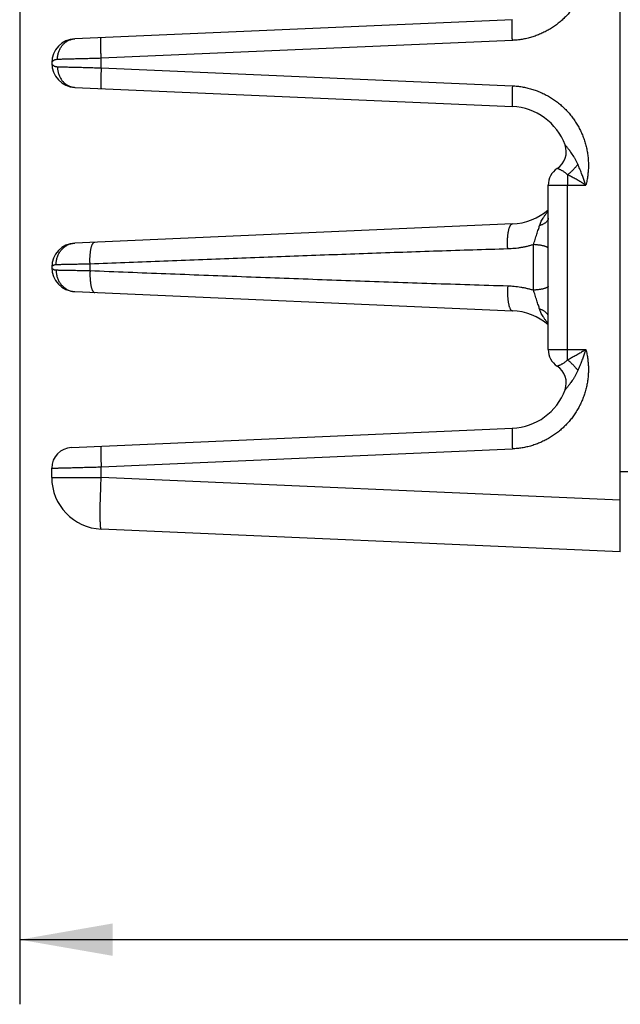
# Model space of a CAD drawing. Header units: inches. Extents: x 0 to 34, y 0 to 22.
# Tile 23 of 75: x 15.3 to 16.5, y 3.9 to 5.8. Entities that reach past the tile are written whole.
import ezdxf

# ---------------------------------------------------------------- set-up
doc = ezdxf.new("R2010")
doc.units = ezdxf.units.IN
doc.header["$LTSCALE"] = 1.87
doc.header["$MEASUREMENT"] = 0
doc.layers.get('0').update_dxf_attribs({"linetype": 'CONTINUOUS'})
doc.layers.add('DIMENSIONS', color=7, linetype='CONTINUOUS')
doc.styles.get("Standard").update_dxf_attribs({"font": 'txt', "width": 0.8})
doc.dimstyles.new('DIMSTYLE_1', dxfattribs={"dimtxt": 0.125, "dimasz": 0.18, "dimexe": 0.18, "dimexo": 0.0625, "dimgap": 0.09, "dimtad": 0, "dimtih": 1, "dimtoh": 1, "dimdec": 3, "dimzin": 4, "dimdsep": 46, "dimtxsty": 'STANDARD', "dimblk": '_FILLED', "dimblk1": '_FILLED', "dimblk2": '_FILLED', "dimcen": 0.09, "dimadec": 0, "dimazin": 0, "dimtp": 0.01, "dimtm": 0.01, "dimtfac": 1, "dimtdec": 3, "dimtofl": 0, "dimtmove": 0, "dimatfit": 3, "dimldrblk": '_FILLED', "dimfxl": 1, "dimtolj": 1, "dimtzin": 4, "dimarcsym": 0})

# ---------------------------------------------------------------- blocks, each defined once
blk = doc.blocks.new('_FILLED')
at = {"color": 0, "linetype": 'BYBLOCK'}
blk.add_solid([(0, 0), (-1, 0.174), (-1, -0.174)], dxfattribs=at)
blk = doc.blocks.new('*D4')
at = {"layer": 'DIMENSIONS', "color": 2, "linetype": 'CONTINUOUS'}
for p, q in [((15.3159, 6.3358), (15.3159, 3.9394)), ((22.3859, 4.767), (22.3859, 3.9394)), ((15.3159, 4.0644), (18.3762, 4.0644)), ((22.3859, 4.0644), (19.9262, 4.0644))]:
    blk.add_line(p, q, dxfattribs=at)
at = {"layer": 'DIMENSIONS', "color": 2, "linetype": 'CONTINUOUS', "xscale": 0.18, "yscale": 0.18, "zscale": 0.18, "rotation": 180}
blk.add_blockref('_FILLED', (15.3159, 4.0644), dxfattribs=at)
at = {"layer": 'DIMENSIONS', "color": 2, "linetype": 'CONTINUOUS', "xscale": 0.18, "yscale": 0.18, "zscale": 0.18}
blk.add_blockref('_FILLED', (22.3859, 4.0644), dxfattribs=at)
at = {"layer": 'DIMENSIONS', "color": 2, "linetype": 'CONTINUOUS', "width": 0.8}
for s, p in [('[', (19.0637, 4.0019)), (']', (19.7637, 4.0019)), ('7.070', (18.4387, 4.0019)), ('179.58', (19.1637, 4.0019))]:
    blk.add_text(s, height=0.125, dxfattribs=at).set_placement(p)

msp = doc.modelspace()

# ---------------------------------------------------------------- linework, layer by layer
at = {"color": 7, "linetype": 'CONTINUOUS'}
for p, q in [((16.4779, 4.8144), (16.4779, 8.3644)), ((16.2692, 5.8433), (15.4229, 5.8063)), ((16.2692, 5.8033), (15.4736, 5.7686)), ((15.3779, 5.7594), (15.3779, 5.7594)), ((15.4736, 5.7502), (15.4736, 5.7686)), ((15.4736, 5.7502), (16.2692, 5.7154)), ((15.4229, 5.7124), (16.2692, 5.6755)), ((16.3386, 5.2055), (16.3386, 5.5233)), ((16.3386, 5.5233), (16.4113, 5.5233)), ((16.3755, 5.2055), (16.3755, 5.5233)), ((16.2692, 5.4483), (15.4229, 5.4113)), ((16.31, 5.3204), (16.31, 5.4084)), ((15.452, 5.3581), (15.452, 5.3707)), ((15.3779, 5.3644), (15.3779, 5.3644)), ((15.4229, 5.3174), (16.2692, 5.2805)), ((16.3386, 5.2055), (16.4113, 5.2055)), ((15.4162, 5.016), (16.2692, 5.0533)), ((15.4736, 4.9786), (16.2692, 5.0133)), ((15.3779, 4.9581), (15.3779, 4.9761)), ((15.4736, 4.9581), (15.4736, 4.9786)), ((16.4779, 4.9695), (16.4928, 4.9695)), ((15.3779, 4.9581), (15.4736, 4.9581)), ((16.4779, 4.9143), (15.4736, 4.9581)), ((16.4779, 4.8144), (15.4736, 4.8582))]:
    msp.add_line(p, q, dxfattribs=at)
for centre, radius, start, end in [((15.4249, 5.7594), 0.047, 92.4972, 267.4997), ((16.2642, 5.5619), 0.1137, 20.1639, 87.5), ((16.3347, 5.5878), 0.0386, 303.3294, 20.1648), ((16.3771, 5.5233), 0.0386, 123.3294, 180), ((16.2642, 5.5619), 0.1137, 272.5, 310.8281), ((15.4249, 5.3644), 0.047, 92.5, 267.5), ((16.2642, 5.1669), 0.1137, 49.1718, 87.5), ((16.3771, 5.2055), 0.0386, 180, 236.6706), ((16.3347, 5.141), 0.0386, 339.8339, 56.6706), ((16.2642, 5.1669), 0.1137, 272.5, 339.8357), ((15.4179, 4.9761), 0.04, 92.5, 180), ((15.4779, 4.9581), 0.1, 180, 267.5)]:
    msp.add_arc(centre, radius, start, end, dxfattribs=at)
for points, knots in [([(16.2692, 6.1104), (16.2723, 6.1103), (16.2786, 6.1098), (16.2879, 6.1086), (16.2971, 6.1067), (16.3062, 6.1043), (16.3151, 6.1014), (16.3239, 6.0979), (16.3324, 6.0939), (16.3406, 6.0893), (16.3486, 6.0843), (16.3562, 6.0788), (16.3635, 6.0729), (16.3704, 6.0665), (16.3768, 6.0597), (16.3829, 6.0525), (16.3885, 6.045), (16.3937, 6.0371), (16.3983, 6.029), (16.4025, 6.0206), (16.4061, 6.0119), (16.4092, 6.0031), (16.4117, 5.994), (16.4137, 5.9849), (16.4151, 5.9756), (16.416, 5.9662), (16.4163, 5.9569), (16.416, 5.9475), (16.4151, 5.9381), (16.4137, 5.9289), (16.4117, 5.9197), (16.4092, 5.9107), (16.4061, 5.9018), (16.4025, 5.8932), (16.3983, 5.8847), (16.3937, 5.8766), (16.3885, 5.8687), (16.3829, 5.8612), (16.3768, 5.854), (16.3703, 5.8472), (16.3635, 5.8409), (16.3562, 5.8349), (16.3486, 5.8294), (16.3406, 5.8244), (16.3324, 5.8199), (16.3239, 5.8159), (16.3151, 5.8124), (16.3062, 5.8094), (16.2971, 5.807), (16.2879, 5.8052), (16.2786, 5.8039), (16.2723, 5.8035), (16.2692, 5.8033)], [0, 0, 0, 0, 0.019975, 0.039999, 0.060045, 0.080091, 0.100121, 0.120144, 0.140168, 0.160191, 0.180209, 0.200223, 0.220231, 0.240235, 0.260235, 0.280231, 0.300223, 0.320212, 0.340197, 0.36018, 0.38016, 0.400139, 0.420116, 0.440092, 0.460067, 0.480042, 0.500017, 0.519992, 0.539967, 0.559943, 0.579919, 0.599896, 0.619874, 0.639854, 0.659836, 0.679821, 0.699808, 0.719799, 0.739794, 0.759793, 0.779796, 0.799803, 0.819815, 0.839833, 0.859855, 0.879877, 0.899899, 0.919929, 0.939973, 0.960015, 0.980032, 1, 1, 1, 1]), ([(16.2692, 5.8033), (16.2691, 5.8044), (16.269, 5.8066), (16.2689, 5.8099), (16.2688, 5.8131), (16.2687, 5.8163), (16.2686, 5.8193), (16.2686, 5.8223), (16.2685, 5.8251), (16.2685, 5.8278), (16.2685, 5.8303), (16.2685, 5.8326), (16.2685, 5.8348), (16.2685, 5.8367), (16.2686, 5.8384), (16.2686, 5.8398), (16.2687, 5.841), (16.2688, 5.842), (16.2689, 5.8427), (16.269, 5.8431), (16.2691, 5.8433), (16.2692, 5.8433)], [0, 0, 0, 0, 0.082336, 0.1641, 0.244734, 0.323691, 0.400434, 0.474441, 0.545209, 0.612258, 0.675133, 0.733407, 0.786688, 0.834615, 0.876868, 0.913166, 0.943276, 0.967014, 0.984268, 0.995056, 1, 1, 1, 1]), ([(15.4736, 5.7686), (15.4735, 5.7697), (15.4734, 5.7719), (15.4733, 5.7751), (15.4732, 5.7784), (15.4731, 5.7815), (15.473, 5.7846), (15.4729, 5.7875), (15.4729, 5.7904), (15.4729, 5.7931), (15.4728, 5.7956), (15.4728, 5.7979), (15.4729, 5.8), (15.4729, 5.8019), (15.4729, 5.8036), (15.473, 5.8051), (15.4731, 5.8063), (15.4732, 5.8072), (15.4733, 5.8079), (15.4734, 5.8083), (15.4735, 5.8085), (15.4736, 5.8085)], [0, 0, 0, 0, 0.082336, 0.1641, 0.244734, 0.323691, 0.400434, 0.474441, 0.545209, 0.612258, 0.675133, 0.733408, 0.786689, 0.834616, 0.876868, 0.913167, 0.943276, 0.967015, 0.984269, 0.995056, 1, 1, 1, 1]), ([(15.3891, 5.7664), (15.3891, 5.7675), (15.3891, 5.7698), (15.3895, 5.7732), (15.3901, 5.7765), (15.391, 5.7797), (15.3921, 5.7829), (15.3934, 5.7859), (15.395, 5.7888), (15.3967, 5.7916), (15.3987, 5.7941), (15.4009, 5.7965), (15.4032, 5.7986), (15.4057, 5.8005), (15.4084, 5.8022), (15.4111, 5.8036), (15.414, 5.8047), (15.4169, 5.8055), (15.4199, 5.8061), (15.4219, 5.8063), (15.4229, 5.8063)], [0, 0, 0, 0, 0.058843, 0.117555, 0.176052, 0.234253, 0.292085, 0.349484, 0.406398, 0.462787, 0.518625, 0.573904, 0.628629, 0.682822, 0.736524, 0.789787, 0.842681, 0.895286, 0.947693, 1, 1, 1, 1]), ([(15.3891, 5.7664), (15.3884, 5.7664), (15.3869, 5.7662), (15.3848, 5.7658), (15.3829, 5.7651), (15.3812, 5.7643), (15.3798, 5.7632), (15.3787, 5.762), (15.3781, 5.7607), (15.3779, 5.7598), (15.3779, 5.7594)], [0, 0, 0, 0, 0.154146, 0.304815, 0.448153, 0.58107, 0.701671, 0.810222, 0.908679, 1, 1, 1, 1]), ([(15.3779, 5.7593), (15.3779, 5.7589), (15.3781, 5.758), (15.3787, 5.7567), (15.3798, 5.7555), (15.3812, 5.7545), (15.3829, 5.7536), (15.3848, 5.7529), (15.3869, 5.7525), (15.3884, 5.7524), (15.3891, 5.7524)], [0, 0, 0, 0, 0.090414, 0.189012, 0.297597, 0.418302, 0.551295, 0.694711, 0.845551, 1, 1, 1, 1]), ([(15.4736, 5.7686), (15.4714, 5.7685), (15.467, 5.7684), (15.4605, 5.7682), (15.4541, 5.7681), (15.4478, 5.7679), (15.4416, 5.7678), (15.4356, 5.7676), (15.4298, 5.7674), (15.4242, 5.7673), (15.4188, 5.7672), (15.4136, 5.767), (15.4087, 5.7669), (15.4042, 5.7668), (15.3999, 5.7667), (15.396, 5.7666), (15.3924, 5.7665), (15.3902, 5.7664), (15.3891, 5.7664)], [0, 0, 0, 0, 0.077517, 0.15446, 0.230479, 0.305247, 0.378453, 0.449795, 0.518978, 0.585714, 0.649721, 0.710728, 0.768473, 0.822707, 0.873189, 0.919698, 0.962031, 1, 1, 1, 1]), ([(15.3891, 5.7524), (15.3902, 5.7523), (15.3924, 5.7523), (15.396, 5.7522), (15.3999, 5.7521), (15.4042, 5.752), (15.4087, 5.7519), (15.4136, 5.7517), (15.4188, 5.7516), (15.4242, 5.7515), (15.4298, 5.7513), (15.4356, 5.7512), (15.4416, 5.751), (15.4478, 5.7508), (15.4541, 5.7507), (15.4605, 5.7505), (15.467, 5.7503), (15.4714, 5.7502), (15.4736, 5.7502)], [0, 0, 0, 0, 0.037969, 0.080302, 0.126811, 0.177293, 0.231526, 0.289271, 0.350278, 0.414285, 0.481021, 0.550204, 0.621546, 0.694753, 0.76952, 0.84554, 0.922483, 1, 1, 1, 1]), ([(15.3891, 5.7524), (15.3891, 5.7512), (15.3891, 5.749), (15.3895, 5.7456), (15.3901, 5.7423), (15.391, 5.739), (15.3921, 5.7359), (15.3934, 5.7328), (15.395, 5.7299), (15.3967, 5.7272), (15.3987, 5.7246), (15.4009, 5.7223), (15.4032, 5.7201), (15.4057, 5.7182), (15.4084, 5.7166), (15.4111, 5.7152), (15.414, 5.7141), (15.4169, 5.7132), (15.4199, 5.7126), (15.4219, 5.7125), (15.4229, 5.7124)], [0, 0, 0, 0, 0.058842, 0.117555, 0.176052, 0.234253, 0.292085, 0.349484, 0.406397, 0.462786, 0.518625, 0.573904, 0.628628, 0.682822, 0.736523, 0.789786, 0.84268, 0.895286, 0.947693, 1, 1, 1, 1]), ([(15.4736, 5.7502), (15.4735, 5.7491), (15.4734, 5.7469), (15.4733, 5.7436), (15.4732, 5.7404), (15.4731, 5.7372), (15.473, 5.7342), (15.4729, 5.7312), (15.4729, 5.7284), (15.4729, 5.7257), (15.4728, 5.7232), (15.4728, 5.7209), (15.4729, 5.7187), (15.4729, 5.7168), (15.4729, 5.7151), (15.473, 5.7137), (15.4731, 5.7125), (15.4732, 5.7115), (15.4733, 5.7108), (15.4734, 5.7104), (15.4735, 5.7102), (15.4736, 5.7102)], [0, 0, 0, 0, 0.082336, 0.1641, 0.244734, 0.323691, 0.400434, 0.474441, 0.545209, 0.612258, 0.675133, 0.733408, 0.786689, 0.834616, 0.876868, 0.913167, 0.943276, 0.967015, 0.984269, 0.995056, 1, 1, 1, 1]), ([(16.2692, 5.7154), (16.2691, 5.7143), (16.269, 5.7121), (16.2689, 5.7089), (16.2688, 5.7056), (16.2687, 5.7025), (16.2686, 5.6994), (16.2686, 5.6965), (16.2685, 5.6936), (16.2685, 5.691), (16.2685, 5.6884), (16.2685, 5.6861), (16.2685, 5.684), (16.2685, 5.6821), (16.2686, 5.6804), (16.2686, 5.6789), (16.2687, 5.6777), (16.2688, 5.6768), (16.2689, 5.6761), (16.269, 5.6757), (16.2691, 5.6755), (16.2692, 5.6755)], [0, 0, 0, 0, 0.082336, 0.1641, 0.244734, 0.323691, 0.400434, 0.474441, 0.545209, 0.612258, 0.675133, 0.733407, 0.786688, 0.834615, 0.876868, 0.913166, 0.943276, 0.967014, 0.984268, 0.995056, 1, 1, 1, 1]), ([(16.2692, 5.7154), (16.2723, 5.7153), (16.2785, 5.7148), (16.2878, 5.7136), (16.297, 5.7117), (16.3062, 5.7093), (16.3151, 5.7064), (16.324, 5.7028), (16.3325, 5.6988), (16.3408, 5.6942), (16.3488, 5.6892), (16.3565, 5.6836), (16.3638, 5.6776), (16.3707, 5.6712), (16.3772, 5.6643), (16.3833, 5.657), (16.3889, 5.6494), (16.3941, 5.6415), (16.3987, 5.6332), (16.4028, 5.6247), (16.4064, 5.616), (16.4095, 5.607), (16.412, 5.5979), (16.4139, 5.5887), (16.4153, 5.5793), (16.4161, 5.5698), (16.4163, 5.5604), (16.4159, 5.5509), (16.4149, 5.5416), (16.4134, 5.5324), (16.412, 5.5263), (16.4113, 5.5233)], [0, 0, 0, 0, 0.034029, 0.068255, 0.102643, 0.137152, 0.171742, 0.206371, 0.240997, 0.275585, 0.310134, 0.344666, 0.379201, 0.413752, 0.448318, 0.48289, 0.517463, 0.552031, 0.586587, 0.621124, 0.655639, 0.690148, 0.724672, 0.759234, 0.793834, 0.828436, 0.862997, 0.897475, 0.931828, 0.966015, 1, 1, 1, 1]), ([(16.3957, 5.564), (16.3949, 5.5657), (16.3933, 5.5691), (16.3907, 5.574), (16.3879, 5.5787), (16.3852, 5.5829), (16.3825, 5.5867), (16.3801, 5.5899), (16.3781, 5.5926), (16.3763, 5.5947), (16.3749, 5.5964), (16.3737, 5.5978), (16.3728, 5.5989), (16.3721, 5.5997), (16.3716, 5.6003), (16.3713, 5.6007), (16.3711, 5.6009), (16.371, 5.601), (16.371, 5.6011)], [0, 0, 0, 0, 0.126238, 0.251878, 0.373897, 0.489069, 0.592799, 0.682084, 0.756741, 0.81823, 0.868064, 0.907691, 0.938348, 0.96151, 0.978482, 0.990145, 0.997141, 1, 1, 1, 1]), ([(16.3957, 5.564), (16.3951, 5.5631), (16.3939, 5.5614), (16.392, 5.5589), (16.3899, 5.5565), (16.3877, 5.5541), (16.3854, 5.5518), (16.3831, 5.5495), (16.3807, 5.5474), (16.3782, 5.5454), (16.3765, 5.5441), (16.3757, 5.5435)], [0, 0, 0, 0, 0.107157, 0.216804, 0.328319, 0.441057, 0.554359, 0.667563, 0.780005, 0.89103, 1, 1, 1, 1]), ([(16.4113, 5.5233), (16.4105, 5.5256), (16.4088, 5.5305), (16.406, 5.5381), (16.4029, 5.5463), (16.3995, 5.555), (16.397, 5.5609), (16.3957, 5.564)], [0, 0, 0, 0, 0.168198, 0.354986, 0.557698, 0.773628, 1, 1, 1, 1]), ([(16.3757, 5.5435), (16.3751, 5.5441), (16.3737, 5.5454), (16.3716, 5.5471), (16.3695, 5.5487), (16.3674, 5.5501), (16.3654, 5.5513), (16.3635, 5.5523), (16.3618, 5.5532), (16.3602, 5.5538), (16.359, 5.5544), (16.3579, 5.5548), (16.3571, 5.5551), (16.3565, 5.5553), (16.3561, 5.5555), (16.356, 5.5555), (16.3559, 5.5555)], [0, 0, 0, 0, 0.118151, 0.235378, 0.349436, 0.458094, 0.5594, 0.651783, 0.734078, 0.805524, 0.865733, 0.914614, 0.952269, 0.978899, 0.994736, 1, 1, 1, 1]), ([(16.3757, 5.5435), (16.3757, 5.5427), (16.3756, 5.5411), (16.3756, 5.5387), (16.3756, 5.5363), (16.3755, 5.5338), (16.3755, 5.5312), (16.3755, 5.5286), (16.3755, 5.5259), (16.3755, 5.5242), (16.3755, 5.5233)], [0, 0, 0, 0, 0.11442, 0.233006, 0.355209, 0.480461, 0.60818, 0.737758, 0.868573, 1, 1, 1, 1]), ([(16.4113, 5.5233), (16.4091, 5.5247), (16.4047, 5.5275), (16.3978, 5.5316), (16.3906, 5.5357), (16.3832, 5.5397), (16.3782, 5.5422), (16.3757, 5.5435)], [0, 0, 0, 0, 0.18777, 0.384259, 0.586935, 0.793096, 1, 1, 1, 1]), ([(16.3217, 5.445), (16.322, 5.4461), (16.3227, 5.4483), (16.3242, 5.4517), (16.3261, 5.4555), (16.3285, 5.4596), (16.3314, 5.464), (16.3348, 5.4687), (16.3372, 5.472), (16.3386, 5.4737)], [0, 0, 0, 0, 0.098765, 0.210049, 0.335408, 0.476173, 0.633685, 0.808976, 1, 1, 1, 1]), ([(16.2602, 5.4), (16.2601, 5.4012), (16.2599, 5.4035), (16.2598, 5.4071), (16.2597, 5.4107), (16.2597, 5.4142), (16.2597, 5.4177), (16.2599, 5.4211), (16.2601, 5.4244), (16.2605, 5.4276), (16.2608, 5.4306), (16.2613, 5.4334), (16.2619, 5.436), (16.2625, 5.4385), (16.2631, 5.4406), (16.2639, 5.4426), (16.2646, 5.4442), (16.2655, 5.4456), (16.2663, 5.4468), (16.2672, 5.4476), (16.2682, 5.4481), (16.2689, 5.4483), (16.2692, 5.4483)], [0, 0, 0, 0, 0.069635, 0.139607, 0.209439, 0.278653, 0.346777, 0.413351, 0.477926, 0.540075, 0.599392, 0.655502, 0.708064, 0.756778, 0.801397, 0.841736, 0.877694, 0.909285, 0.936686, 0.960325, 0.981002, 1, 1, 1, 1]), ([(16.3386, 5.4597), (16.3386, 5.4592), (16.3385, 5.4582), (16.3381, 5.4568), (16.3374, 5.4554), (16.3365, 5.454), (16.3354, 5.4526), (16.3341, 5.4513), (16.3325, 5.4501), (16.3307, 5.4489), (16.3287, 5.4478), (16.3265, 5.4468), (16.3242, 5.4458), (16.3225, 5.4453), (16.3217, 5.445)], [0, 0, 0, 0, 0.06076, 0.122976, 0.18797, 0.256837, 0.330407, 0.409251, 0.493706, 0.583916, 0.679859, 0.781381, 0.888214, 1, 1, 1, 1]), ([(16.31, 5.4084), (16.3105, 5.41), (16.3115, 5.4133), (16.3131, 5.4182), (16.3147, 5.4233), (16.3163, 5.4283), (16.3179, 5.433), (16.3193, 5.4375), (16.3206, 5.4414), (16.3213, 5.4439), (16.3217, 5.445)], [0, 0, 0, 0, 0.130739, 0.267877, 0.407327, 0.544936, 0.676502, 0.798457, 0.907356, 1, 1, 1, 1]), ([(15.3865, 5.3694), (15.3865, 5.3706), (15.3866, 5.373), (15.387, 5.3765), (15.3876, 5.38), (15.3885, 5.3834), (15.3897, 5.3867), (15.3911, 5.3899), (15.3928, 5.393), (15.3947, 5.3958), (15.3969, 5.3985), (15.3992, 5.401), (15.4017, 5.4032), (15.4044, 5.4052), (15.4072, 5.407), (15.4102, 5.4084), (15.4133, 5.4096), (15.4164, 5.4105), (15.4196, 5.4111), (15.4218, 5.4113), (15.4229, 5.4113)], [0, 0, 0, 0, 0.058056, 0.116015, 0.173809, 0.231378, 0.288664, 0.34562, 0.402205, 0.458389, 0.514154, 0.569493, 0.624412, 0.678928, 0.733072, 0.786885, 0.84042, 0.893738, 0.946907, 1, 1, 1, 1]), ([(15.452, 5.3707), (15.452, 5.3718), (15.4519, 5.3741), (15.4519, 5.3776), (15.4519, 5.3809), (15.452, 5.3843), (15.4522, 5.3875), (15.4524, 5.3906), (15.4528, 5.3936), (15.4532, 5.3964), (15.4536, 5.3991), (15.4541, 5.4016), (15.4547, 5.4038), (15.4554, 5.4059), (15.456, 5.4077), (15.4568, 5.4092), (15.4575, 5.4105), (15.4584, 5.4116), (15.4592, 5.4124), (15.4601, 5.4129), (15.4607, 5.413), (15.461, 5.413)], [0, 0, 0, 0, 0.076677, 0.152881, 0.228124, 0.301928, 0.373829, 0.443375, 0.510137, 0.573713, 0.633728, 0.689846, 0.741772, 0.789265, 0.832151, 0.87034, 0.903862, 0.932918, 0.957971, 0.979877, 1, 1, 1, 1]), ([(16.31, 5.4084), (16.308, 5.4078), (16.304, 5.4066), (16.2979, 5.405), (16.2918, 5.4036), (16.2857, 5.4025), (16.2794, 5.4015), (16.2731, 5.4008), (16.2667, 5.4003), (16.2624, 5.4), (16.2602, 5.4)], [0, 0, 0, 0, 0.123077, 0.246559, 0.370285, 0.494098, 0.618074, 0.74305, 0.870023, 1, 1, 1, 1]), ([(16.3386, 5.4004), (16.3386, 5.4006), (16.3384, 5.4012), (16.338, 5.4019), (16.3372, 5.4026), (16.3362, 5.4033), (16.3349, 5.4039), (16.3333, 5.4046), (16.3315, 5.4052), (16.3295, 5.4058), (16.3272, 5.4063), (16.3247, 5.4068), (16.3221, 5.4072), (16.3192, 5.4076), (16.3162, 5.4079), (16.3131, 5.4082), (16.311, 5.4083), (16.31, 5.4084)], [0, 0, 0, 0, 0.023941, 0.051254, 0.084216, 0.124018, 0.171176, 0.225824, 0.287859, 0.357022, 0.432942, 0.515156, 0.603128, 0.696263, 0.793915, 0.895394, 1, 1, 1, 1]), ([(16.2602, 5.4), (16.2377, 5.3993), (16.1926, 5.3979), (16.1249, 5.3957), (16.0572, 5.3934), (15.9897, 5.3911), (15.9224, 5.3886), (15.8552, 5.3862), (15.788, 5.3837), (15.7207, 5.3811), (15.6536, 5.3786), (15.5865, 5.376), (15.5193, 5.3733), (15.4745, 5.3716), (15.452, 5.3707)], [0, 0, 0, 0, 0.083527, 0.167379, 0.251248, 0.334827, 0.417953, 0.500987, 0.58426, 0.667562, 0.750654, 0.833636, 0.916691, 1, 1, 1, 1]), ([(15.3865, 5.3694), (15.3859, 5.3694), (15.3846, 5.3693), (15.3827, 5.3689), (15.3811, 5.3683), (15.3798, 5.3676), (15.3787, 5.3666), (15.3781, 5.3655), (15.3779, 5.3647), (15.3779, 5.3644)], [0, 0, 0, 0, 0.181595, 0.355111, 0.515379, 0.658773, 0.784774, 0.896292, 1, 1, 1, 1]), ([(15.452, 5.3707), (15.4499, 5.3706), (15.4455, 5.3705), (15.4391, 5.3704), (15.4329, 5.3703), (15.4269, 5.3702), (15.4211, 5.37), (15.4157, 5.3699), (15.4105, 5.3698), (15.4056, 5.3698), (15.401, 5.3697), (15.3968, 5.3696), (15.393, 5.3695), (15.3897, 5.3695), (15.3875, 5.3694), (15.3865, 5.3694)], [0, 0, 0, 0, 0.100147, 0.197996, 0.293048, 0.38484, 0.472941, 0.55694, 0.636446, 0.711086, 0.780509, 0.844393, 0.902444, 0.954392, 1, 1, 1, 1]), ([(15.3779, 5.3644), (15.3779, 5.364), (15.3781, 5.3632), (15.3787, 5.3621), (15.3798, 5.3612), (15.3811, 5.3604), (15.3827, 5.3598), (15.3846, 5.3594), (15.3859, 5.3593), (15.3865, 5.3593)], [0, 0, 0, 0, 0.103374, 0.214903, 0.34099, 0.484504, 0.644904, 0.818506, 1, 1, 1, 1]), ([(15.3865, 5.3593), (15.3875, 5.3593), (15.3897, 5.3593), (15.393, 5.3592), (15.3968, 5.3592), (15.401, 5.3591), (15.4056, 5.359), (15.4105, 5.3589), (15.4157, 5.3588), (15.4211, 5.3587), (15.4269, 5.3586), (15.4329, 5.3585), (15.4391, 5.3583), (15.4455, 5.3582), (15.4499, 5.3581), (15.452, 5.3581)], [0, 0, 0, 0, 0.045608, 0.097557, 0.155607, 0.219491, 0.288914, 0.363554, 0.44306, 0.527059, 0.61516, 0.706951, 0.802004, 0.899853, 1, 1, 1, 1]), ([(15.3865, 5.3593), (15.3865, 5.3581), (15.3866, 5.3558), (15.387, 5.3522), (15.3876, 5.3487), (15.3885, 5.3453), (15.3897, 5.342), (15.3911, 5.3388), (15.3928, 5.3358), (15.3947, 5.3329), (15.3969, 5.3302), (15.3992, 5.3278), (15.4017, 5.3255), (15.4044, 5.3235), (15.4072, 5.3218), (15.4102, 5.3203), (15.4133, 5.3191), (15.4164, 5.3182), (15.4196, 5.3177), (15.4218, 5.3175), (15.4229, 5.3174)], [0, 0, 0, 0, 0.058057, 0.116016, 0.173811, 0.23138, 0.288666, 0.345622, 0.402207, 0.458392, 0.514157, 0.569496, 0.624414, 0.67893, 0.733074, 0.786887, 0.840421, 0.893739, 0.946907, 1, 1, 1, 1]), ([(15.452, 5.3581), (15.452, 5.3569), (15.4519, 5.3546), (15.4519, 5.3512), (15.4519, 5.3478), (15.452, 5.3445), (15.4522, 5.3413), (15.4524, 5.3381), (15.4528, 5.3352), (15.4532, 5.3323), (15.4536, 5.3297), (15.4541, 5.3272), (15.4547, 5.3249), (15.4554, 5.3229), (15.456, 5.3211), (15.4568, 5.3195), (15.4575, 5.3182), (15.4584, 5.3172), (15.4592, 5.3164), (15.4601, 5.3159), (15.4607, 5.3158), (15.461, 5.3157)], [0, 0, 0, 0, 0.076679, 0.152883, 0.228128, 0.301934, 0.373835, 0.443382, 0.510145, 0.573721, 0.633736, 0.689853, 0.741778, 0.789271, 0.832156, 0.870344, 0.903865, 0.93292, 0.957972, 0.979877, 1, 1, 1, 1]), ([(15.452, 5.3581), (15.4765, 5.3571), (15.5254, 5.3552), (15.5987, 5.3523), (15.6719, 5.3495), (15.7453, 5.3467), (15.8187, 5.3439), (15.892, 5.3412), (15.9654, 5.3386), (16.039, 5.336), (16.1127, 5.3334), (16.1865, 5.331), (16.2357, 5.3295), (16.2602, 5.3288)], [0, 0, 0, 0, 0.090892, 0.18149, 0.272044, 0.362799, 0.453759, 0.544545, 0.635193, 0.726184, 0.817533, 0.908916, 1, 1, 1, 1]), ([(16.2602, 5.3288), (16.2601, 5.3276), (16.2599, 5.3252), (16.2598, 5.3216), (16.2597, 5.3181), (16.2597, 5.3145), (16.2597, 5.311), (16.2599, 5.3076), (16.2601, 5.3043), (16.2605, 5.3012), (16.2608, 5.2982), (16.2613, 5.2953), (16.2619, 5.2927), (16.2625, 5.2903), (16.2631, 5.2881), (16.2639, 5.2862), (16.2646, 5.2845), (16.2655, 5.2831), (16.2663, 5.282), (16.2672, 5.2812), (16.2682, 5.2806), (16.2689, 5.2805), (16.2692, 5.2805)], [0, 0, 0, 0, 0.069633, 0.139603, 0.209433, 0.278646, 0.346769, 0.413342, 0.477917, 0.540065, 0.599382, 0.655493, 0.708055, 0.75677, 0.801389, 0.841729, 0.877689, 0.909281, 0.936684, 0.960323, 0.981001, 1, 1, 1, 1]), ([(16.2602, 5.3288), (16.2623, 5.3287), (16.2665, 5.3285), (16.2728, 5.328), (16.279, 5.3273), (16.2852, 5.3263), (16.2914, 5.3252), (16.2976, 5.3238), (16.3038, 5.3222), (16.3079, 5.321), (16.31, 5.3204)], [0, 0, 0, 0, 0.124523, 0.248783, 0.372862, 0.49684, 0.620921, 0.745698, 0.871841, 1, 1, 1, 1]), ([(16.3386, 5.3283), (16.3386, 5.3281), (16.3384, 5.3276), (16.338, 5.3268), (16.3372, 5.3261), (16.3362, 5.3255), (16.3349, 5.3248), (16.3333, 5.3242), (16.3315, 5.3236), (16.3295, 5.323), (16.3272, 5.3225), (16.3247, 5.322), (16.3221, 5.3215), (16.3192, 5.3212), (16.3162, 5.3208), (16.3131, 5.3206), (16.311, 5.3204), (16.31, 5.3204)], [0, 0, 0, 0, 0.023937, 0.051247, 0.084206, 0.124005, 0.171163, 0.225811, 0.287846, 0.357011, 0.432932, 0.515147, 0.603121, 0.69626, 0.793917, 0.895403, 1, 1, 1, 1]), ([(16.3217, 5.2837), (16.3213, 5.2849), (16.3206, 5.2873), (16.3193, 5.2913), (16.3179, 5.2957), (16.3163, 5.3005), (16.3147, 5.3055), (16.3131, 5.3105), (16.3115, 5.3155), (16.3105, 5.3188), (16.31, 5.3204)], [0, 0, 0, 0, 0.092972, 0.202023, 0.324011, 0.455549, 0.593098, 0.732448, 0.869433, 1, 1, 1, 1]), ([(16.3386, 5.2551), (16.3372, 5.2568), (16.3347, 5.2601), (16.3313, 5.2649), (16.3285, 5.2693), (16.3261, 5.2733), (16.3242, 5.277), (16.3227, 5.2805), (16.322, 5.2827), (16.3217, 5.2837)], [0, 0, 0, 0, 0.194736, 0.369439, 0.526146, 0.666213, 0.79099, 0.901738, 1, 1, 1, 1]), ([(16.3386, 5.2691), (16.3386, 5.2695), (16.3385, 5.2705), (16.3381, 5.272), (16.3374, 5.2734), (16.3365, 5.2748), (16.3354, 5.2761), (16.3341, 5.2774), (16.3325, 5.2786), (16.3307, 5.2798), (16.3287, 5.2809), (16.3265, 5.282), (16.3242, 5.2829), (16.3225, 5.2835), (16.3217, 5.2837)], [0, 0, 0, 0, 0.060762, 0.12298, 0.187975, 0.256843, 0.330414, 0.409257, 0.493712, 0.583921, 0.679863, 0.781383, 0.888215, 1, 1, 1, 1]), ([(16.4113, 5.2055), (16.412, 5.2025), (16.4134, 5.1964), (16.4149, 5.1872), (16.4159, 5.1778), (16.4163, 5.1684), (16.4161, 5.1589), (16.4153, 5.1495), (16.4139, 5.1401), (16.412, 5.1308), (16.4095, 5.1217), (16.4064, 5.1128), (16.4028, 5.104), (16.3987, 5.0955), (16.3941, 5.0873), (16.3889, 5.0793), (16.3833, 5.0717), (16.3772, 5.0645), (16.3707, 5.0576), (16.3638, 5.0511), (16.3565, 5.0451), (16.3488, 5.0396), (16.3408, 5.0345), (16.3325, 5.03), (16.324, 5.0259), (16.3152, 5.0224), (16.3062, 5.0194), (16.297, 5.017), (16.2878, 5.0152), (16.2785, 5.0139), (16.2723, 5.0135), (16.2692, 5.0133)], [0, 0, 0, 0, 0.033986, 0.068177, 0.102534, 0.137017, 0.171582, 0.206188, 0.24079, 0.275351, 0.309873, 0.34438, 0.378893, 0.413428, 0.447983, 0.482549, 0.517121, 0.551691, 0.586255, 0.620804, 0.655335, 0.689864, 0.724411, 0.758997, 0.793622, 0.828252, 0.862843, 0.897354, 0.931742, 0.96597, 1, 1, 1, 1]), ([(16.3757, 5.1853), (16.3757, 5.186), (16.3756, 5.1876), (16.3756, 5.19), (16.3756, 5.1925), (16.3755, 5.195), (16.3755, 5.1976), (16.3755, 5.2002), (16.3755, 5.2028), (16.3755, 5.2046), (16.3755, 5.2055)], [0, 0, 0, 0, 0.114421, 0.233007, 0.355209, 0.480461, 0.60818, 0.737758, 0.868573, 1, 1, 1, 1]), ([(16.4113, 5.2055), (16.4091, 5.2041), (16.4047, 5.2013), (16.3978, 5.1972), (16.3906, 5.1931), (16.3832, 5.1891), (16.3782, 5.1865), (16.3757, 5.1853)], [0, 0, 0, 0, 0.187737, 0.384241, 0.586943, 0.793121, 1, 1, 1, 1]), ([(16.4113, 5.2055), (16.4105, 5.2031), (16.4088, 5.1983), (16.406, 5.1907), (16.4029, 5.1824), (16.3995, 5.1737), (16.397, 5.1678), (16.3957, 5.1648)], [0, 0, 0, 0, 0.168106, 0.354775, 0.557415, 0.773397, 1, 1, 1, 1]), ([(16.3757, 5.1853), (16.3751, 5.1846), (16.3737, 5.1834), (16.3716, 5.1816), (16.3695, 5.1801), (16.3674, 5.1787), (16.3654, 5.1775), (16.3635, 5.1764), (16.3618, 5.1756), (16.3602, 5.1749), (16.359, 5.1744), (16.3579, 5.1739), (16.3571, 5.1736), (16.3565, 5.1734), (16.3561, 5.1733), (16.356, 5.1732), (16.3559, 5.1732)], [0, 0, 0, 0, 0.118289, 0.235554, 0.349585, 0.458181, 0.559434, 0.651778, 0.734054, 0.805488, 0.865704, 0.91459, 0.952244, 0.97889, 0.994738, 1, 1, 1, 1]), ([(16.3757, 5.1853), (16.3765, 5.1847), (16.3782, 5.1834), (16.3807, 5.1814), (16.3831, 5.1792), (16.3854, 5.177), (16.3877, 5.1746), (16.3899, 5.1722), (16.392, 5.1698), (16.3939, 5.1673), (16.3951, 5.1656), (16.3957, 5.1648)], [0, 0, 0, 0, 0.10897, 0.219995, 0.332436, 0.44564, 0.558943, 0.67168, 0.783195, 0.892843, 1, 1, 1, 1]), ([(16.3957, 5.1648), (16.3949, 5.163), (16.3933, 5.1596), (16.3907, 5.1547), (16.3879, 5.15), (16.3851, 5.1458), (16.3825, 5.142), (16.3801, 5.1388), (16.378, 5.1362), (16.3763, 5.134), (16.3749, 5.1323), (16.3737, 5.1309), (16.3728, 5.1299), (16.3721, 5.1291), (16.3716, 5.1285), (16.3713, 5.1281), (16.3711, 5.1278), (16.371, 5.1277), (16.371, 5.1277)], [0, 0, 0, 0, 0.127251, 0.253367, 0.375593, 0.4908, 0.594241, 0.683028, 0.757225, 0.818288, 0.868044, 0.907579, 0.93821, 0.961444, 0.978483, 0.990167, 0.997149, 1, 1, 1, 1]), ([(16.2692, 5.0533), (16.2691, 5.0533), (16.269, 5.0531), (16.2689, 5.0527), (16.2688, 5.052), (16.2687, 5.051), (16.2686, 5.0498), (16.2686, 5.0484), (16.2685, 5.0467), (16.2685, 5.0448), (16.2685, 5.0426), (16.2685, 5.0403), (16.2685, 5.0378), (16.2685, 5.0351), (16.2686, 5.0323), (16.2686, 5.0293), (16.2687, 5.0263), (16.2688, 5.0231), (16.2689, 5.0199), (16.269, 5.0166), (16.2691, 5.0144), (16.2692, 5.0133)], [0, 0, 0, 0, 0.004944, 0.015732, 0.032986, 0.056724, 0.086834, 0.123132, 0.165385, 0.213312, 0.266592, 0.324867, 0.387742, 0.454791, 0.525559, 0.599566, 0.676309, 0.755266, 0.8359, 0.917664, 1, 1, 1, 1]), ([(15.4736, 5.0185), (15.4735, 5.0185), (15.4734, 5.0183), (15.4733, 5.0179), (15.4732, 5.0172), (15.4731, 5.0163), (15.473, 5.0151), (15.4729, 5.0136), (15.4729, 5.0119), (15.4729, 5.01), (15.4728, 5.0079), (15.4728, 5.0056), (15.4729, 5.0031), (15.4729, 5.0004), (15.4729, 4.9975), (15.473, 4.9946), (15.4731, 4.9915), (15.4732, 4.9884), (15.4733, 4.9851), (15.4734, 4.9819), (15.4735, 4.9797), (15.4736, 4.9786)], [0, 0, 0, 0, 0.004944, 0.015731, 0.032985, 0.056723, 0.086833, 0.123131, 0.165384, 0.213311, 0.266591, 0.324866, 0.387741, 0.45479, 0.525558, 0.599565, 0.676308, 0.755266, 0.8359, 0.917664, 1, 1, 1, 1]), ([(15.3779, 4.9761), (15.378, 4.9761), (15.3783, 4.9761), (15.379, 4.9761), (15.38, 4.9761), (15.3816, 4.9762), (15.3835, 4.9762), (15.3859, 4.9763), (15.3887, 4.9764), (15.3918, 4.9764), (15.3954, 4.9765), (15.3993, 4.9766), (15.4035, 4.9768), (15.4081, 4.9769), (15.413, 4.977), (15.4181, 4.9771), (15.4236, 4.9773), (15.4293, 4.9774), (15.4352, 4.9776), (15.4413, 4.9777), (15.4475, 4.9779), (15.4539, 4.9781), (15.4604, 4.9782), (15.467, 4.9784), (15.4714, 4.9785), (15.4736, 4.9786)], [0, 0, 0, 0, 0.002305, 0.009211, 0.020686, 0.036675, 0.057103, 0.081876, 0.110882, 0.143991, 0.181055, 0.221909, 0.266378, 0.314279, 0.365418, 0.419589, 0.476558, 0.536064, 0.597837, 0.661594, 0.727055, 0.793929, 0.86192, 0.93072, 1, 1, 1, 1]), ([(15.4736, 4.8582), (15.4734, 4.8582), (15.4732, 4.8586), (15.473, 4.8593), (15.4727, 4.8605), (15.4725, 4.8621), (15.4723, 4.8642), (15.4722, 4.8667), (15.472, 4.8696), (15.4719, 4.873), (15.4718, 4.8767), (15.4718, 4.8809), (15.4718, 4.8853), (15.4718, 4.8902), (15.4718, 4.8953), (15.4718, 4.9007), (15.4719, 4.9064), (15.472, 4.9124), (15.4722, 4.9185), (15.4724, 4.9249), (15.4726, 4.9313), (15.4728, 4.9379), (15.473, 4.9446), (15.4733, 4.9514), (15.4735, 4.9559), (15.4736, 4.9581)], [0, 0, 0, 0, 0.00377, 0.011336, 0.023274, 0.039659, 0.060459, 0.0856, 0.114977, 0.148461, 0.185901, 0.22713, 0.271961, 0.320176, 0.371548, 0.425836, 0.48279, 0.542162, 0.603717, 0.667139, 0.732044, 0.798074, 0.864913, 0.932295, 1, 1, 1, 1])]:
    msp.add_open_spline(points, degree=3, knots=knots, dxfattribs=at)
for points in [[(15.3779, 5.7594), (15.3779, 5.7594), (15.3779, 5.7593), (15.3779, 5.7593)], [(15.3779, 5.7594), (15.3779, 5.7594), (15.3779, 5.7594), (15.3779, 5.7594)]]:
    msp.add_open_spline(points, degree=3, dxfattribs=at)

# ---------------------------------------------------------------- dimensions: what is measured, and where the dimension line sits
at = {"layer": 'DIMENSIONS', "color": 2, "linetype": 'CONTINUOUS'}
dim = msp.add_linear_dim(base=(22.3859, 4.0644), p1=(15.3159, 6.3358), p2=(22.3859, 4.767), dimstyle='DIMSTYLE_1', dxfattribs=at)
dim.commit()
dim.dimension.update_dxf_attribs({"geometry": '*D4', "text_midpoint": (19.1512, 4.0644), "dimtype": 160})

doc.saveas('drawing.dxf')
